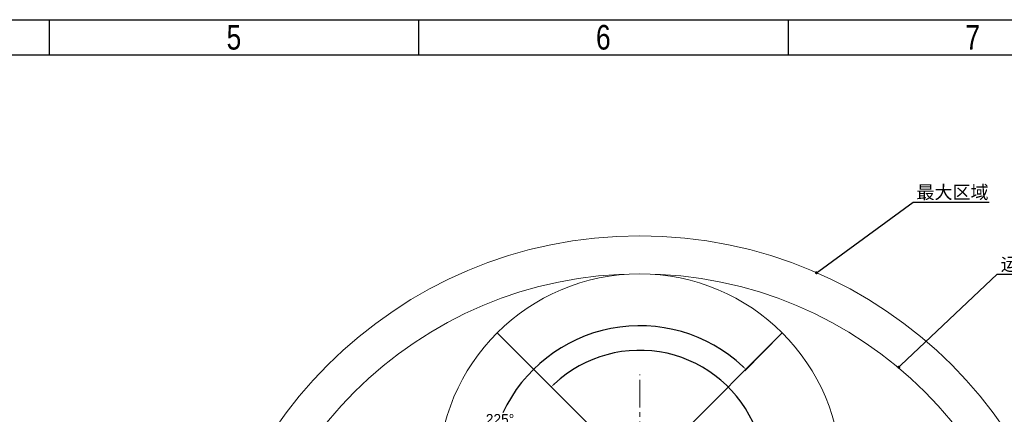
# Model space of a CAD drawing. Header units: millimetres. Extents: x 4086 to 8318, y 123 to 1549.
# Tile 53 of 54: x 7290 to 7962, y 1279 to 1549. Entities that reach past the tile are written whole.
import ezdxf
from ezdxf import colors
from ezdxf.entities.mleader import LeaderData, LeaderLine
from ezdxf.enums import TextEntityAlignment as Align
from ezdxf.math import Vec2, Vec3

# ---------------------------------------------------------------- set-up
doc = ezdxf.new("R2010")
doc.units = ezdxf.units.MM
doc.linetypes.add('CENTER2', pattern=[28.575, 19.05, -3.175, 3.175, -3.175])
doc.layers.add('中心线层', color=7, linetype='CENTER2', lineweight=0)
doc.layers.add('细线层', color=7, linetype='Continuous', lineweight=0)
doc.styles.get("Standard").update_dxf_attribs({"font": 'SourceHanSansCN-Normal.ttf'})
doc.dimstyles.new('角度标注', dxfattribs={"dimtxt": 7, "dimasz": 3, "dimexe": 1.25, "dimexo": 0.625, "dimtad": 1, "dimtih": 1, "dimtoh": 1, "dimdsep": 46, "dimtxsty": 'Standard', "dimcen": 2.5, "dimadec": 0, "dimazin": 0, "dimtfac": 1, "dimtmove": 0, "dimatfit": 3, "dimfxl": 0, "dimarcsym": 0})

# ---------------------------------------------------------------- blocks, each defined once
blk = doc.blocks.new('3')
at = {"color": 2}
for p, q in [((7310.12, 1548.82), (7310.12, 1524.82)), ((7562.12, 1548.82), (7562.12, 1524.82)), ((7814.12, 1548.82), (7814.12, 1524.82))]:
    blk.add_line(p, q, dxfattribs=at)
for points in [[(6302.12, 123.22), (6302.12, 1548.82), (8318.12, 1548.82), (8318.12, 123.22)], [(6422.12, 147.22), (6422.12, 1524.82), (8294.12, 1524.82), (8294.12, 147.22)]]:
    blk.add_lwpolyline(points, close=True, dxfattribs=at)
at = {"color": 2, "width": 0.8}
for s, p in [('5', (7436.12, 1536.82)), ('6', (7688.12, 1536.82)), ('7', (7940.12, 1536.82))]:
    blk.add_text(s, height=16.8, dxfattribs=at).set_placement(p, align=Align.MIDDLE_CENTER)
for tag, height, p in [('整机外形图', 19.2, (7909.61, 256.24)), ('当前页', 12, (8078.12, 207.22)), ('总页数', 12, (8222.12, 207.22))]:
    blk.add_attdef(tag, text='', height=height, dxfattribs=at).set_placement(p, align=Align.MIDDLE)
at = {"color": 7, "width": 0.8}
for tag, height, p in [('编号', 19.2, (8153.31, 252.27)), ('比例', 12, (7958.12, 171.22))]:
    blk.add_attdef(tag, text='', height=height, dxfattribs=at).set_placement(p, align=Align.MIDDLE)
blk = doc.blocks.new('*D625')
at = {"layer": 'Defpoints', "color": 0}
for p in [(7615.71, 1335.04), (7755.6, 1311.7), (7712.94, 1237.81), (7712.94, 1166.73)]:
    blk.add_point(p, dxfattribs=at)
at = {"layer": '细线层', "color": 0, "lineweight": -2}
for p, q in [((7616.15, 1334.6), (7653.49, 1297.26)), ((7712.94, 1166.11), (7712.94, 1151.24))]:
    blk.add_line(p, q, dxfattribs=at)
for start, end in [(21.79327, 132.98526), (272.01473, 15.63939)]:
    blk.add_arc((7712.94, 1237.81), 85.32, start, end, dxfattribs=at)
at = {"layer": '细线层', "color": 0}
for points in [[(7654.42, 1300.58), (7655.12, 1299.86), (7652.61, 1298.14)], [(7715.93, 1153.04), (7715.95, 1152.04), (7712.94, 1152.49)]]:
    blk.add_solid(points, dxfattribs=at)
at = {"layer": '细线层', "color": 0, "insert": (7793.76, 1265.15), "char_height": 7, "attachment_point": 5}
blk.add_mtext('225%%d', dxfattribs=at)
blk = doc.blocks.new('*D626')
at = {"layer": 'Defpoints', "color": 0}
for p in [(7810.17, 1335.04), (7661.12, 1325.92), (7712.94, 1236.84), (7712.94, 1131.96)]:
    blk.add_point(p, dxfattribs=at)
at = {"layer": '细线层', "color": 0, "lineweight": -2}
for p, q in [((7809.73, 1334.59), (7784.57, 1309.18)), ((7712.94, 1132.59), (7712.94, 1135.05))]:
    blk.add_line(p, q, dxfattribs=at)
for start, end in [(46.95121, 155.00806), (160.22615, 268.33192)]:
    blk.add_arc((7712.94, 1236.84), 103.05, start, end, dxfattribs=at)
at = {"layer": '细线层', "color": 0}
for points in [[(7782.94, 1311.79), (7783.63, 1312.51), (7785.45, 1310.07)], [(7709.93, 1133.34), (7709.95, 1134.34), (7712.94, 1133.8)]]:
    blk.add_solid(points, dxfattribs=at)
at = {"layer": '细线层', "color": 0, "insert": (7617.64, 1276.04), "char_height": 7, "attachment_point": 5}
blk.add_mtext('225%%d', dxfattribs=at)
blk = doc.blocks.new('_Dot')
at = {"color": 0, "linetype": 'ByBlock', "lineweight": -2}
blk.add_line((-0.5, 0), (-1, 0), dxfattribs=at)
at = {"color": 0, "linetype": 'ByBlock', "const_width": 0.5}
blk.add_lwpolyline([(-0.25, 0, 1), (0.25, 0, 1)], format="xyb", close=True, dxfattribs=at)

msp = doc.modelspace()

# ---------------------------------------------------------------- linework, layer by layer
at = {"layer": '中心线层'}
msp.add_line((7712.9402, 1026.8105), (7712.9402, 1306.6543), dxfattribs=at)
at = {"layer": '细线层'}
for q in [(7615.713, 1335.0377), (7810.1674, 1335.0377)]:
    msp.add_line((7712.9402, 1237.8105), q, dxfattribs=at)
for centre, radius in [((7712.9402, 1100.3105), 301), ((7712.9402, 1100.3105), 275), ((7712.9402, 1237.8105), 137.5)]:
    msp.add_circle(centre, radius, dxfattribs=at)

# ---------------------------------------------------------------- block references
msp.add_blockref('3', (0, 0))

# ---------------------------------------------------------------- dimensions: what is measured, and where the dimension line sits
dim = msp.add_angular_dim_3p(base=(7661.1218, 1325.918), center=(7712.9402, 1236.8448), p1=(7810.1674, 1335.0377), p2=(7712.9402, 1131.9605), dimstyle='角度标注', dxfattribs=at)
dim.commit()
dim.dimension.update_dxf_attribs({"geometry": '*D626', "text_midpoint": (7617.6378, 1276.0448)})
dim = msp.add_angular_dim_3p(base=(7755.5997, 1311.6988), center=(7712.9402, 1237.8105), p1=(7712.9402, 1166.7324), p2=(7615.713, 1335.0377), dimstyle='角度标注', dxfattribs=at)
dim.commit()
dim.dimension.update_dxf_attribs({"geometry": '*D625', "text_midpoint": (7793.7607, 1265.1484), "dimtype": 165})

# ---------------------------------------------------------------- leaders
ml = msp.add_multileader_mtext('Standard', dxfattribs=at)
ml.set_content('最大区域')
ml.set_leader_properties()
ml.set_arrow_properties(name='DOT')
ml.build(insert=Vec2(0, 0))
ml.multileader.update_dxf_attribs({"text_left_attachment_type": 6, "text_right_attachment_type": 5, "dogleg_length": 0.36, "arrow_head_size": 2})
ctx = ml.context
ctx.base_point, ctx.char_height, ctx.arrow_head_size, ctx.plane_origin = Vec3(7899.7974, 1424.3427), 9, 2, Vec3(7833.5509, 1376.0397)
ctx.left_attachment, ctx.right_attachment = 6, 5
notes = []
notes.append((ctx, [(0, (1, 1, 0), (7899.4374, 1424.3427), (1, 0), 0.36, [(0, [(7833.5509, 1376.0397)], 0, [])])]))
ctx.mtext.insert, ctx.mtext.flow_direction = Vec3(7901.7974, 1435.5462), 5
ml = msp.add_multileader_mtext('Standard', dxfattribs=at)
ml.set_content('运动区域')
ml.set_leader_properties()
ml.set_arrow_properties(name='DOT')
ml.build(insert=Vec2(0, 0))
ml.multileader.update_dxf_attribs({"text_left_attachment_type": 6, "text_right_attachment_type": 5, "dogleg_length": 0.36, "arrow_head_size": 2})
ctx = ml.context
ctx.base_point, ctx.char_height, ctx.arrow_head_size, ctx.plane_origin = Vec3(7957.2153, 1375.192), 9, 2, Vec3(7889.6641, 1311.5931)
ctx.left_attachment, ctx.right_attachment = 6, 5
notes.append((ctx, [(0, (1, 1, 0), (7956.8553, 1375.192), (1, 0), 0.36, [(0, [(7889.6641, 1311.5931)], 0, [])])]))
ctx.mtext.insert, ctx.mtext.flow_direction = Vec3(7959.2153, 1386.4315), 5
for ctx, leaders in notes:
    for number, flags, end, landing, length, lines in leaders:
        leader = LeaderData()
        leader.index, (leader.has_last_leader_line, leader.has_dogleg_vector, leader.attachment_direction) = number, flags
        leader.last_leader_point, leader.dogleg_vector, leader.dogleg_length = Vec3(end), Vec3(landing), length
        for number, points, colour, breaks in lines:
            line = LeaderLine()
            line.index, line.vertices, line.color, line.breaks = number, Vec3.list(points), colors.encode_raw_color(colour), breaks
            leader.lines.append(line)
        ctx.leaders.append(leader)

doc.saveas('drawing.dxf')
